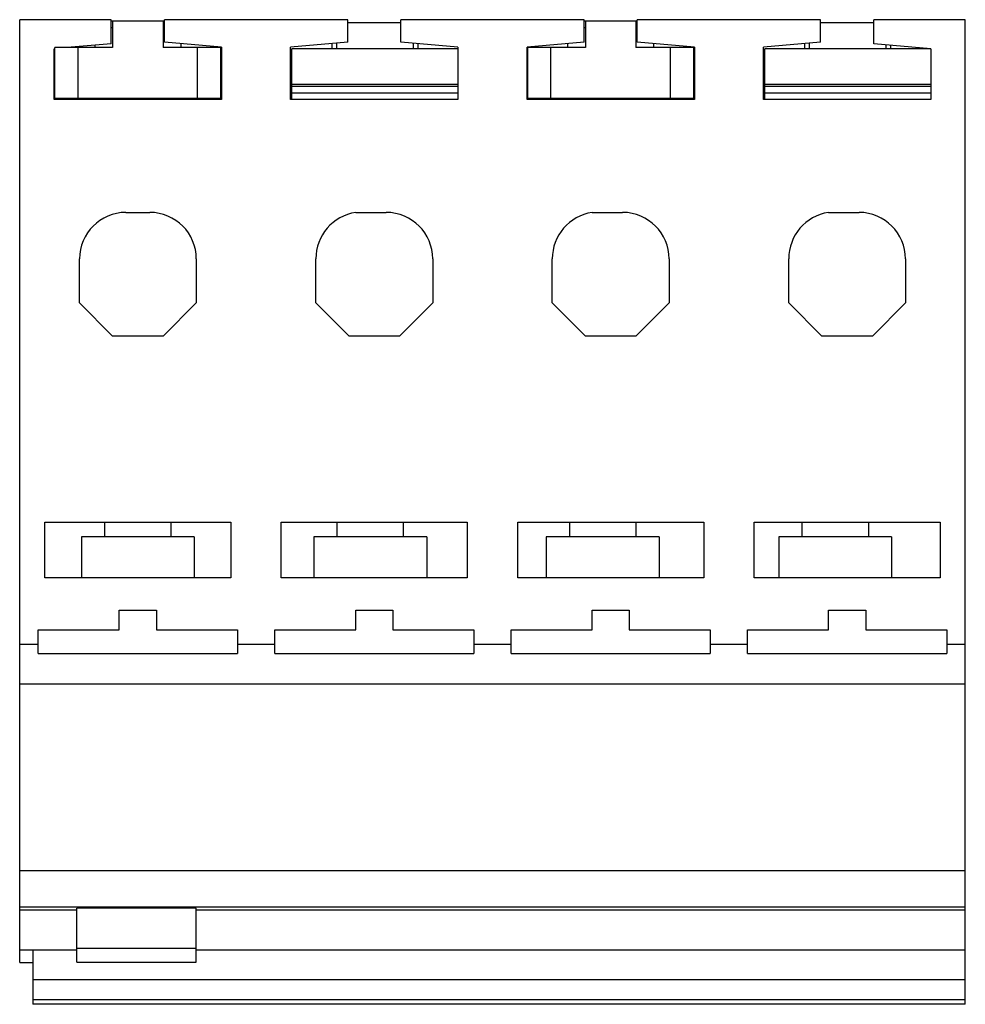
# Model space of a CAD drawing. Header units: millimetres. Extents: x 9.6 to 80.8, y 26.9 to 101.
import ezdxf

# ---------------------------------------------------------------- set-up
doc = ezdxf.new("R2010")
doc.units = ezdxf.units.MM
doc.header["$LTSCALE"] = 8.297261
doc.layers.get('0').update_dxf_attribs({"linetype": 'CONTINUOUS'})

msp = doc.modelspace()

# ---------------------------------------------------------------- linework, layer by layer
at = {"color": 7, "linetype": 'Continuous'}
for p, q in [((9.556, 30.064), (9.556, 100.998)), ((16.456, 100.998), (9.556, 100.998)), ((16.456, 99.189), (16.456, 100.998)), ((20.456, 100.898), (16.456, 100.898)), ((16.556, 100.898), (16.556, 98.898)), ((20.356, 100.898), (20.356, 98.898)), ((20.456, 99.31), (20.456, 100.998)), ((34.256, 100.998), (20.456, 100.998)), ((34.256, 99.31), (34.256, 100.998)), ((34.256, 100.798), (38.256, 100.798)), ((38.256, 99.31), (38.256, 100.998)), ((52.056, 100.998), (38.256, 100.998)), ((52.056, 99.31), (52.056, 100.998)), ((56.056, 100.898), (52.056, 100.898)), ((52.156, 100.898), (52.156, 98.898)), ((55.956, 100.898), (55.956, 98.898)), ((56.056, 99.31), (56.056, 100.998)), ((69.856, 100.998), (56.056, 100.998)), ((69.856, 99.31), (69.856, 100.998)), ((69.856, 100.798), (73.856, 100.798)), ((73.856, 99.181), (73.856, 100.998)), ((80.756, 100.998), (73.856, 100.998)), ((80.756, 26.912), (80.756, 100.998)), ((16.556, 100.375), (16.456, 100.375)), ((20.456, 100.375), (20.356, 100.375)), ((52.156, 100.375), (52.056, 100.375)), ((56.056, 100.375), (55.956, 100.375)), ((24.756, 98.934), (20.456, 99.31)), ((34.256, 99.31), (29.956, 98.934)), ((42.556, 98.934), (38.256, 99.31)), ((52.056, 99.31), (47.756, 98.934)), ((60.356, 98.934), (56.056, 99.31)), ((69.856, 99.31), (65.556, 98.934)), ((12.213, 98.818), (12.156, 98.813)), ((12.156, 94.998), (12.156, 98.813)), ((12.206, 95.098), (12.206, 98.898)), ((16.556, 98.898), (12.206, 98.898)), ((16.456, 99.189), (13.129, 98.898)), ((13.956, 95.098), (13.956, 98.898)), ((15.206, 99.08), (15.206, 98.898)), ((24.706, 98.898), (20.356, 98.898)), ((21.706, 98.898), (21.706, 99.201)), ((22.956, 95.098), (22.956, 98.898)), ((24.706, 95.098), (24.706, 98.898)), ((24.756, 98.934), (24.756, 94.998)), ((29.956, 94.998), (29.956, 98.934)), ((30.056, 94.998), (30.056, 98.798)), ((42.556, 98.798), (30.056, 98.798)), ((33.056, 99.205), (33.056, 98.798)), ((33.406, 99.236), (33.406, 98.798)), ((39.206, 98.798), (39.206, 99.227)), ((39.556, 98.798), (39.556, 99.196)), ((42.556, 98.934), (42.556, 94.998)), ((47.756, 94.998), (47.756, 98.934)), ((47.806, 95.098), (47.806, 98.898)), ((52.156, 98.898), (47.806, 98.898)), ((49.556, 95.098), (49.556, 98.898)), ((50.806, 99.201), (50.806, 98.898)), ((60.306, 98.898), (55.956, 98.898)), ((57.306, 98.898), (57.306, 99.201)), ((58.556, 95.098), (58.556, 98.898)), ((60.306, 95.098), (60.306, 98.898)), ((60.356, 98.934), (60.356, 94.998)), ((65.556, 94.998), (65.556, 98.934)), ((65.656, 94.998), (65.656, 98.798)), ((78.156, 98.798), (65.656, 98.798)), ((68.656, 99.205), (68.656, 98.798)), ((69.006, 99.236), (69.006, 98.798)), ((78.156, 98.804), (73.856, 99.181)), ((74.806, 98.798), (74.806, 99.098)), ((75.156, 98.798), (75.156, 99.067)), ((78.156, 98.804), (78.156, 94.998)), ((42.556, 96.121), (30.056, 96.121)), ((30.056, 95.998), (42.556, 95.998)), ((78.156, 96.121), (65.656, 96.121)), ((65.656, 95.998), (78.156, 95.998)), ((24.756, 94.998), (12.156, 94.998)), ((12.206, 95.098), (24.706, 95.098)), ((15.206, 95.098), (15.206, 94.998)), ((21.706, 94.998), (21.706, 95.098)), ((42.556, 94.998), (29.956, 94.998)), ((30.056, 95.498), (42.556, 95.498)), ((60.356, 94.998), (47.756, 94.998)), ((47.806, 95.098), (60.306, 95.098)), ((50.806, 95.098), (50.806, 94.998)), ((57.306, 94.998), (57.306, 95.098)), ((78.156, 94.998), (65.556, 94.998)), ((65.656, 95.498), (78.156, 95.498)), ((17.556, 86.498), (19.356, 86.498)), ((34.856, 86.498), (37.156, 86.498)), ((52.656, 86.498), (54.956, 86.498)), ((70.456, 86.498), (72.756, 86.498)), ((14.056, 79.698), (14.056, 82.998)), ((22.856, 82.998), (22.856, 79.698)), ((31.856, 79.698), (31.856, 82.998)), ((40.656, 82.998), (40.656, 79.698)), ((49.656, 79.698), (49.656, 82.998)), ((58.456, 82.998), (58.456, 79.698)), ((67.456, 79.698), (67.456, 82.998)), ((76.256, 82.998), (76.256, 79.698)), ((14.056, 79.698), (16.556, 77.198)), ((20.356, 77.198), (22.856, 79.698)), ((31.856, 79.698), (34.356, 77.198)), ((38.156, 77.198), (40.656, 79.698)), ((49.656, 79.698), (52.156, 77.198)), ((55.956, 77.198), (58.456, 79.698)), ((67.456, 79.698), (69.956, 77.198)), ((73.756, 77.198), (76.256, 79.698)), ((20.356, 77.198), (16.556, 77.198)), ((38.156, 77.198), (34.356, 77.198)), ((55.956, 77.198), (52.156, 77.198)), ((73.756, 77.198), (69.956, 77.198)), ((11.456, 58.998), (11.456, 63.198)), ((11.456, 63.198), (25.456, 63.198)), ((15.956, 62.098), (15.956, 63.198)), ((20.956, 62.098), (20.956, 63.198)), ((25.456, 63.198), (25.456, 58.998)), ((29.256, 58.998), (29.256, 63.198)), ((29.256, 63.198), (43.256, 63.198)), ((33.456, 62.098), (33.456, 63.198)), ((38.456, 62.098), (38.456, 63.198)), ((43.256, 63.198), (43.256, 58.998)), ((47.056, 63.198), (61.056, 63.198)), ((47.056, 58.998), (47.056, 63.198)), ((50.956, 63.198), (50.956, 62.098)), ((55.956, 63.198), (55.956, 62.098)), ((61.056, 63.198), (61.056, 58.998)), ((64.856, 63.198), (78.856, 63.198)), ((64.856, 58.998), (64.856, 63.198)), ((68.456, 63.198), (68.456, 62.098)), ((73.456, 63.198), (73.456, 62.098)), ((78.856, 63.198), (78.856, 58.998)), ((14.206, 62.098), (14.206, 58.998)), ((22.706, 62.098), (14.206, 62.098)), ((22.706, 62.098), (22.706, 58.998)), ((31.706, 62.098), (31.706, 58.998)), ((40.206, 62.098), (31.707, 62.098)), ((40.206, 62.098), (40.206, 58.998)), ((57.706, 62.098), (49.206, 62.098)), ((49.206, 62.098), (49.206, 58.998)), ((57.706, 62.098), (57.706, 58.998)), ((75.206, 62.098), (66.706, 62.098)), ((66.706, 62.098), (66.706, 58.998)), ((75.206, 62.098), (75.206, 58.998)), ((25.456, 58.998), (11.456, 58.998)), ((43.256, 58.998), (29.256, 58.998)), ((61.056, 58.998), (47.056, 58.998)), ((78.856, 58.998), (64.856, 58.998)), ((17.056, 55.098), (17.056, 56.573)), ((17.056, 56.573), (19.856, 56.573)), ((19.856, 56.573), (19.856, 55.098)), ((34.856, 55.098), (34.856, 56.573)), ((34.856, 56.573), (37.656, 56.573)), ((37.656, 56.573), (37.656, 55.098)), ((52.656, 56.573), (55.456, 56.573)), ((52.656, 55.098), (52.656, 56.573)), ((55.456, 56.573), (55.456, 55.098)), ((70.456, 56.573), (73.256, 56.573)), ((70.456, 55.098), (70.456, 56.573)), ((73.256, 56.573), (73.256, 55.098)), ((10.956, 53.306), (10.956, 55.098)), ((10.956, 55.098), (17.056, 55.098)), ((19.856, 55.098), (25.956, 55.098)), ((25.956, 55.098), (25.956, 53.306)), ((28.756, 53.306), (28.756, 55.098)), ((28.756, 55.098), (34.856, 55.098)), ((37.656, 55.098), (43.756, 55.098)), ((43.756, 55.098), (43.756, 53.306)), ((46.556, 55.098), (52.656, 55.098)), ((46.556, 53.306), (46.556, 55.098)), ((55.456, 55.098), (61.556, 55.098)), ((61.556, 55.098), (61.556, 53.306)), ((64.356, 55.098), (70.456, 55.098)), ((64.356, 53.306), (64.356, 55.098)), ((73.256, 55.098), (79.356, 55.098)), ((79.356, 55.098), (79.356, 53.306)), ((9.556, 53.998), (10.956, 53.998)), ((25.956, 53.998), (28.756, 53.998)), ((43.756, 53.998), (46.556, 53.998)), ((61.556, 53.998), (64.356, 53.998)), ((79.356, 53.998), (80.756, 53.998)), ((10.956, 53.306), (25.956, 53.306)), ((28.756, 53.306), (43.756, 53.306)), ((46.556, 53.306), (61.556, 53.306)), ((64.356, 53.306), (79.356, 53.306)), ((80.756, 50.998), (9.556, 50.998)), ((9.556, 36.989), (80.756, 36.989)), ((80.756, 34.216), (9.556, 34.216)), ((13.856, 30.09), (13.856, 34.147)), ((22.856, 34.147), (13.856, 34.147)), ((22.856, 30.09), (22.856, 34.147)), ((9.556, 34.02), (13.856, 34.02)), ((22.856, 34.02), (80.756, 34.02)), ((13.856, 31.146), (22.856, 31.146)), ((13.856, 30.997), (9.556, 30.997)), ((10.556, 30.997), (10.556, 26.912)), ((80.756, 30.997), (22.856, 30.997)), ((9.556, 30.063), (10.556, 30.063)), ((13.856, 30.09), (22.856, 30.09)), ((10.556, 28.782), (80.756, 28.782)), ((80.756, 27.247), (10.556, 27.247)), ((80.756, 26.912), (10.556, 26.912))]:
    msp.add_line(p, q, dxfattribs=at)
for centre, radius, start, end in [((17.556, 82.998), 3.5, 90, 180), ((19.356, 82.998), 3.5, 0, 90), ((35.398, 82.998), 3.542, 98.79741, 180), ((37.156, 82.998), 3.5, 0, 90), ((53.198, 82.998), 3.542, 98.79741, 180), ((54.956, 82.998), 3.5, 0, 90), ((70.998, 82.998), 3.542, 98.79741, 180), ((72.756, 82.998), 3.5, 0, 90)]:
    msp.add_arc(centre, radius, start, end, dxfattribs=at)

doc.saveas('drawing.dxf')
